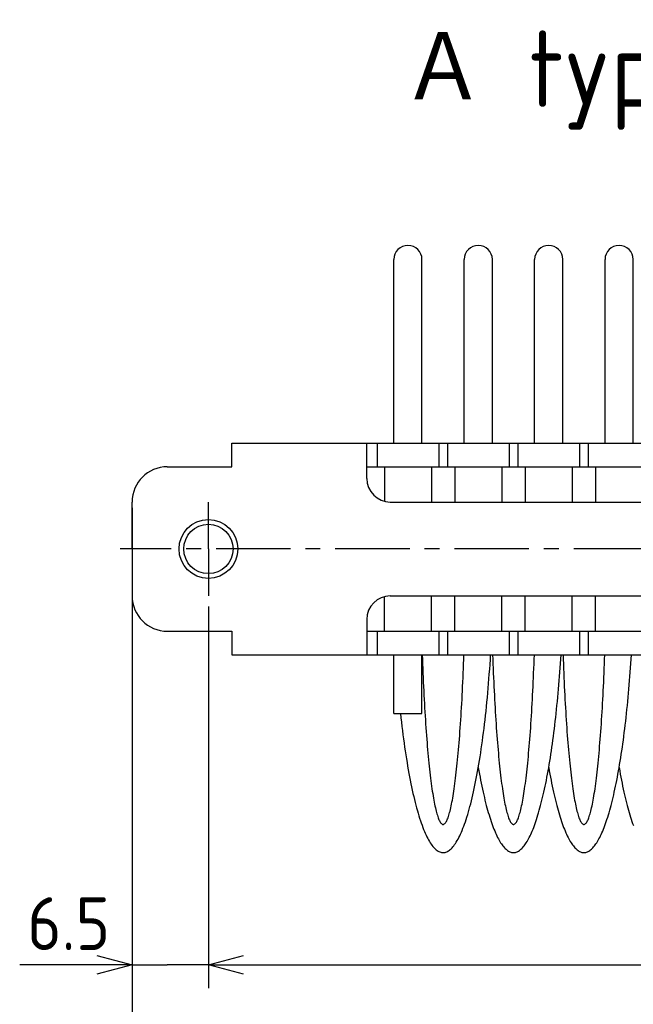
# Model space of a CAD drawing. Extents: x -73 to 314, y 149 to 285.
# Tile 2 of 10: x -73 to -20, y 202 to 285. Entities that reach past the tile are written whole.
import ezdxf

# ---------------------------------------------------------------- set-up
doc = ezdxf.new("R2010")
doc.units = 0
doc.header["$LTSCALE"] = 0.2
doc.linetypes.add('CENTER', pattern=[50.8, 31.75, -6.35, 6.35, -6.35])
doc.layers.get('0').update_dxf_attribs({"linetype": 'CONTINUOUS'})
doc.layers.get('DEFPOINTS').update_dxf_attribs({"linetype": 'CONTINUOUS'})
doc.layers.add('18-0-CON', color=3, linetype='CONTINUOUS')
doc.layers.add('18-2-CEN', color=1, linetype='CENTER')
doc.styles.add('DIMENSION', font='isocp.shx', dxfattribs={"bigfont": 'bigfont.shx'})
doc.styles.get("Standard").update_dxf_attribs({"font": 'isocp.shx', "bigfont": 'bigfont.shx'})
doc.dimstyles.get("Standard").update_dxf_attribs({"dimtxt": 0.18, "dimasz": 0.18, "dimexe": 0.18, "dimexo": 0.0625, "dimgap": 0.09, "dimtad": 0, "dimtih": 1, "dimtoh": 1, "dimzin": 0, "dimcen": 0.09, "dimazin": 3, "dimtfac": 1, "dimtofl": 0, "dimtmove": 0, "dimatfit": 3})

# ---------------------------------------------------------------- blocks, each defined once
blk = doc.blocks.new('*U96')
at = {"color": 0}
blk.add_text('Ａ type(取付部ネジ)', height=6.5, dxfattribs=at).set_placement((-40.177, 278.06))
blk = doc.blocks.new('_OPEN30')
at = {"color": 0, "linetype": 'BYBLOCK'}
for p, q in [((-1, 0.268), (0, 0)), ((0, 0), (-1, -0.268)), ((0, 0), (-1, 0))]:
    blk.add_line(p, q, dxfattribs=at)
blk = doc.blocks.new('*U49')
at = {"color": 0, "style": 'DIMENSION'}
blk.add_text('113', height=4.5, dxfattribs=at).set_placement((-10.527, 195.5))
blk = doc.blocks.new('*D48')
at = {"color": 0}
for p, q in [((-63.109, 243.903), (-63.109, 193)), ((49.891, 235.903), (49.891, 193)), ((-60.109, 195), (46.891, 195))]:
    blk.add_line(p, q, dxfattribs=at)
at = {"layer": 'DEFPOINTS', "color": 0}
for p in [(-63.109, 244.403), (49.891, 236.403), (49.891, 195)]:
    blk.add_point(p, dxfattribs=at)
at = {"color": 0, "xscale": 3, "yscale": 3, "zscale": 3, "rotation": 180}
blk.add_blockref('_OPEN30', (-63.109, 195), dxfattribs=at)
at = {"color": 0, "xscale": 3, "yscale": 3, "zscale": 3}
blk.add_blockref('_OPEN30', (49.891, 195), dxfattribs=at)
at = {"layer": '18-0-CON'}
blk.add_blockref('*U49', (0, 0), dxfattribs=at)
blk = doc.blocks.new('*U120')
at = {"color": 0}
blk.add_text('6.5', height=4.5, dxfattribs=at).set_placement((-72.045, 206.254))

msp = doc.modelspace()

# ---------------------------------------------------------------- linework, layer by layer
for p, q in [((-40.809, 249.403), (-40.809, 265.053)), ((-38.409, 249.403), (-38.409, 265.053)), ((-34.809, 249.403), (-34.809, 265.053)), ((-32.409, 249.403), (-32.409, 265.053)), ((-28.809, 249.403), (-28.809, 265.053)), ((-26.409, 249.403), (-26.409, 265.053)), ((-22.809, 249.403), (-22.809, 265.053)), ((-20.409, 249.403), (-20.409, 265.053)), ((-54.609, 247.403), (-54.609, 249.403)), ((-54.609, 249.403), (-6.609, 249.403)), ((-43.109, 246.403), (-43.109, 249.403)), ((-42.234, 249.403), (-42.234, 247.403)), ((-36.984, 249.403), (-36.984, 247.403)), ((-36.234, 249.403), (-36.234, 247.403)), ((-30.984, 249.403), (-30.984, 247.403)), ((-30.234, 249.403), (-30.234, 247.403)), ((-24.984, 249.403), (-24.984, 247.403)), ((-24.234, 249.403), (-24.234, 247.403)), ((-60.109, 247.403), (-54.609, 247.403)), ((-43.109, 247.403), (-6.609, 247.403)), ((-41.609, 247.403), (-41.609, 244.466)), ((-37.609, 247.403), (-37.609, 244.403)), ((-35.609, 247.403), (-35.609, 244.403)), ((-31.609, 247.403), (-31.609, 244.403)), ((-29.609, 247.403), (-29.609, 244.403)), ((-25.609, 247.403), (-25.609, 244.403)), ((-23.609, 247.403), (-23.609, 244.403)), ((-63.109, 240.403), (-63.109, 244.403)), ((-41.109, 244.403), (-6.609, 244.403)), ((-63.109, 240.403), (-63.109, 236.403)), ((-41.609, 233.403), (-41.609, 236.339)), ((-41.109, 236.403), (-6.609, 236.403)), ((-37.609, 233.403), (-37.609, 236.403)), ((-35.609, 233.403), (-35.609, 236.403)), ((-31.609, 233.403), (-31.609, 236.403)), ((-29.609, 233.403), (-29.609, 236.403)), ((-25.609, 233.403), (-25.609, 236.403)), ((-23.609, 233.403), (-23.609, 236.403)), ((-43.109, 234.403), (-43.109, 231.403)), ((-60.109, 233.403), (-54.609, 233.403)), ((-54.609, 233.403), (-54.609, 231.403)), ((-43.109, 233.403), (-6.609, 233.403)), ((-42.234, 233.403), (-42.234, 231.403)), ((-36.984, 233.403), (-36.984, 231.403)), ((-36.234, 233.403), (-36.234, 231.403)), ((-30.984, 233.403), (-30.984, 231.403)), ((-30.234, 233.403), (-30.234, 231.403)), ((-24.984, 233.403), (-24.984, 231.403)), ((-24.234, 233.403), (-24.234, 231.403)), ((-54.609, 231.403), (-6.609, 231.403)), ((-40.809, 226.403), (-40.809, 231.403)), ((-38.409, 226.403), (-38.409, 231.403)), ((-40.809, 226.403), (-38.409, 226.403)), ((-69.109, 204.996), (-72.69, 204.996))]:
    msp.add_line(p, q)
at = {"color": 0}
for p, q in [((-63.109, 236.34), (-63.109, 202.996)), ((-56.609, 235.516), (-56.609, 202.996)), ((-56.609, 235.516), (-56.609, 202.996)), ((-66.109, 204.996), (-69.109, 204.996)), ((-63.109, 204.996), (-60.109, 204.996)), ((-59.609, 204.996), (-60.109, 204.996)), ((-56.609, 204.996), (-59.609, 204.996)), ((-53.609, 204.996), (40.691, 204.996)), ((-53.609, 204.996), (-50.609, 204.996))]:
    msp.add_line(p, q, dxfattribs=at)
for points in [[(-40.245, 226.403, 0), (-40.204, 226.029, 0), (-40.162, 225.659, 0), (-40.118, 225.294, 0), (-40.074, 224.934, 0), (-40.029, 224.578, 0), (-39.983, 224.227, 0), (-39.935, 223.881, 0), (-39.887, 223.539, 0), (-39.838, 223.203, 0), (-39.788, 222.872, 0), (-39.736, 222.546, 0), (-39.684, 222.225, 0), (-39.631, 221.91, 0), (-39.577, 221.601, 0), (-39.522, 221.297, 0), (-39.467, 220.998, 0), (-39.41, 220.706, 0), (-39.353, 220.419, 0), (-39.294, 220.139, 0), (-39.235, 219.864, 0), (-39.176, 219.596, 0), (-39.115, 219.334, 0), (-39.054, 219.078, 0), (-38.992, 218.828, 0), (-38.929, 218.585, 0), (-38.865, 218.349, 0), (-38.801, 218.119, 0), (-38.736, 217.896, 0), (-38.671, 217.679, 0), (-38.605, 217.469, 0), (-38.538, 217.267, 0), (-38.471, 217.071, 0), (-38.403, 216.882, 0), (-38.335, 216.7, 0), (-38.266, 216.525, 0), (-38.197, 216.357, 0), (-38.127, 216.197, 0), (-38.057, 216.043, 0), (-37.986, 215.898, 0), (-37.915, 215.759, 0), (-37.843, 215.628, 0), (-37.772, 215.504, 0), (-37.699, 215.387, 0), (-37.627, 215.278, 0), (-37.554, 215.177, 0), (-37.481, 215.083, 0), (-37.407, 214.997, 0), (-37.334, 214.918, 0), (-37.26, 214.847, 0), (-37.186, 214.783, 0), (-37.112, 214.728, 0), (-37.037, 214.68, 0), (-36.963, 214.639, 0), (-36.888, 214.606, 0), (-36.814, 214.581, 0), (-36.739, 214.564, 0), (-36.664, 214.555, 0), (-36.589, 214.553, 0), (-36.514, 214.559, 0), (-36.44, 214.572, 0), (-36.365, 214.594, 0), (-36.29, 214.623, 0), (-36.216, 214.66, 0), (-36.141, 214.704, 0), (-36.067, 214.756, 0), (-35.993, 214.816, 0), (-35.919, 214.884, 0), (-35.845, 214.959, 0), (-35.772, 215.042, 0), (-35.699, 215.132, 0), (-35.626, 215.23, 0), (-35.553, 215.335, 0), (-35.481, 215.448, 0), (-35.409, 215.569, 0), (-35.337, 215.696, 0), (-35.266, 215.832, 0), (-35.195, 215.974, 0), (-35.124, 216.124, 0), (-35.054, 216.281, 0), (-34.985, 216.445, 0), (-34.916, 216.617, 0), (-34.847, 216.796, 0), (-34.779, 216.981, 0), (-34.712, 217.174, 0), (-34.645, 217.373, 0), (-34.578, 217.58, 0), (-34.513, 217.793, 0), (-34.447, 218.013, 0), (-34.383, 218.24, 0), (-34.319, 218.474, 0), (-34.256, 218.714, 0), (-34.194, 218.96, 0), (-34.132, 219.213, 0), (-34.071, 219.472, 0), (-34.011, 219.738, 0), (-33.951, 220.009, 0), (-33.893, 220.287, 0), (-33.835, 220.571, 0), (-33.778, 220.861, 0), (-33.722, 221.156, 0), (-33.667, 221.457, 0), (-33.612, 221.764, 0), (-33.559, 222.077, 0), (-33.506, 222.395, 0), (-33.455, 222.718, 0), (-33.404, 223.047, 0), (-33.354, 223.381, 0), (-33.306, 223.72, 0), (-33.258, 224.064, 0), (-33.211, 224.413, 0), (-33.165, 224.766, 0), (-33.12, 225.125, 0), (-33.077, 225.488, 0), (-33.034, 225.855, 0), (-32.993, 226.227, 0), (-32.952, 226.603, 0), (-32.913, 226.983, 0), (-32.874, 227.367, 0), (-32.837, 227.755, 0), (-32.801, 228.147, 0), (-32.766, 228.542, 0), (-32.733, 228.941, 0), (-32.7, 229.343, 0), (-32.669, 229.749, 0), (-32.638, 230.158, 0), (-32.609, 230.57, 0), (-32.581, 230.985, 0), (-32.555, 231.403, 0)], [(-38.387, 231.403, 0), (-38.373, 231.006, 0), (-38.358, 230.612, 0), (-38.343, 230.222, 0), (-38.328, 229.836, 0), (-38.311, 229.452, 0), (-38.294, 229.073, 0), (-38.277, 228.697, 0), (-38.259, 228.326, 0), (-38.241, 227.958, 0), (-38.222, 227.595, 0), (-38.202, 227.236, 0), (-38.182, 226.881, 0), (-38.161, 226.531, 0), (-38.14, 226.186, 0), (-38.118, 225.845, 0), (-38.096, 225.51, 0), (-38.073, 225.179, 0), (-38.05, 224.854, 0), (-38.026, 224.534, 0), (-38.002, 224.219, 0), (-37.977, 223.909, 0), (-37.952, 223.606, 0), (-37.927, 223.308, 0), (-37.901, 223.015, 0), (-37.874, 222.729, 0), (-37.847, 222.449, 0), (-37.82, 222.174, 0), (-37.792, 221.906, 0), (-37.764, 221.644, 0), (-37.736, 221.389, 0), (-37.707, 221.139, 0), (-37.678, 220.897, 0), (-37.648, 220.661, 0), (-37.618, 220.431, 0), (-37.588, 220.209, 0), (-37.557, 219.993, 0), (-37.526, 219.784, 0), (-37.495, 219.582, 0), (-37.463, 219.387, 0), (-37.431, 219.199, 0), (-37.399, 219.019, 0), (-37.367, 218.845, 0), (-37.334, 218.679, 0), (-37.301, 218.521, 0), (-37.268, 218.369, 0), (-37.235, 218.225, 0), (-37.201, 218.089, 0), (-37.167, 217.96, 0), (-37.133, 217.839, 0), (-37.099, 217.725, 0), (-37.065, 217.619, 0), (-37.031, 217.521, 0), (-36.996, 217.431, 0), (-36.961, 217.348, 0), (-36.926, 217.273, 0), (-36.891, 217.206, 0), (-36.856, 217.147, 0), (-36.821, 217.095, 0), (-36.786, 217.052, 0), (-36.751, 217.016, 0), (-36.715, 216.988, 0), (-36.68, 216.968, 0), (-36.645, 216.956, 0), (-36.609, 216.953, 0), (-36.574, 216.956, 0), (-36.538, 216.968, 0), (-36.503, 216.988, 0), (-36.468, 217.016, 0), (-36.432, 217.052, 0), (-36.397, 217.095, 0), (-36.362, 217.147, 0), (-36.327, 217.206, 0), (-36.292, 217.273, 0), (-36.257, 217.348, 0), (-36.222, 217.431, 0), (-36.188, 217.521, 0), (-36.153, 217.619, 0), (-36.119, 217.725, 0), (-36.085, 217.839, 0), (-36.051, 217.96, 0), (-36.017, 218.089, 0), (-35.984, 218.225, 0), (-35.95, 218.369, 0), (-35.917, 218.521, 0), (-35.884, 218.679, 0), (-35.852, 218.845, 0), (-35.819, 219.019, 0), (-35.787, 219.199, 0), (-35.755, 219.387, 0), (-35.724, 219.582, 0), (-35.692, 219.784, 0), (-35.661, 219.993, 0), (-35.631, 220.209, 0), (-35.6, 220.431, 0), (-35.57, 220.661, 0), (-35.541, 220.897, 0), (-35.511, 221.139, 0), (-35.483, 221.389, 0), (-35.454, 221.644, 0), (-35.426, 221.906, 0), (-35.398, 222.174, 0), (-35.371, 222.449, 0), (-35.344, 222.729, 0), (-35.318, 223.015, 0), (-35.291, 223.308, 0), (-35.266, 223.606, 0), (-35.241, 223.909, 0), (-35.216, 224.219, 0), (-35.192, 224.534, 0), (-35.168, 224.854, 0), (-35.145, 225.179, 0), (-35.122, 225.51, 0), (-35.1, 225.845, 0), (-35.078, 226.186, 0), (-35.057, 226.531, 0), (-35.036, 226.881, 0), (-35.016, 227.236, 0), (-34.997, 227.595, 0), (-34.978, 227.958, 0), (-34.959, 228.326, 0), (-34.941, 228.697, 0), (-34.924, 229.073, 0), (-34.907, 229.452, 0), (-34.891, 229.836, 0), (-34.875, 230.222, 0), (-34.86, 230.612, 0), (-34.846, 231.006, 0), (-34.832, 231.403, 0)], [(-33.609, 221.783, 0), (-33.561, 221.507, 0), (-33.511, 221.236, 0), (-33.461, 220.97, 0), (-33.411, 220.709, 0), (-33.359, 220.452, 0), (-33.307, 220.2, 0), (-33.255, 219.952, 0), (-33.201, 219.71, 0), (-33.147, 219.473, 0), (-33.093, 219.24, 0), (-33.038, 219.013, 0), (-32.982, 218.791, 0), (-32.926, 218.574, 0), (-32.869, 218.362, 0), (-32.812, 218.156, 0), (-32.754, 217.954, 0), (-32.695, 217.759, 0), (-32.636, 217.568, 0), (-32.577, 217.383, 0), (-32.517, 217.204, 0), (-32.457, 217.03, 0), (-32.396, 216.862, 0), (-32.335, 216.7, 0), (-32.273, 216.543, 0), (-32.211, 216.392, 0), (-32.149, 216.246, 0), (-32.086, 216.107, 0), (-32.023, 215.973, 0), (-31.96, 215.845, 0), (-31.896, 215.723, 0), (-31.832, 215.607, 0), (-31.767, 215.497, 0), (-31.703, 215.393, 0), (-31.638, 215.294, 0), (-31.573, 215.202, 0), (-31.507, 215.116, 0), (-31.442, 215.036, 0), (-31.376, 214.962, 0), (-31.31, 214.894, 0), (-31.244, 214.832, 0), (-31.177, 214.777, 0), (-31.111, 214.727, 0), (-31.044, 214.684, 0), (-30.978, 214.647, 0), (-30.911, 214.616, 0), (-30.844, 214.591, 0), (-30.777, 214.572, 0), (-30.71, 214.56, 0), (-30.643, 214.553, 0), (-30.576, 214.553, 0), (-30.509, 214.559, 0), (-30.443, 214.572, 0), (-30.376, 214.59, 0), (-30.309, 214.615, 0), (-30.242, 214.646, 0), (-30.175, 214.683, 0), (-30.109, 214.726, 0), (-30.042, 214.775, 0), (-29.976, 214.831, 0), (-29.91, 214.893, 0), (-29.844, 214.96, 0), (-29.778, 215.034, 0), (-29.712, 215.114, 0), (-29.647, 215.2, 0), (-29.582, 215.292, 0), (-29.517, 215.39, 0), (-29.452, 215.494, 0), (-29.388, 215.604, 0), (-29.324, 215.72, 0), (-29.26, 215.842, 0), (-29.197, 215.97, 0), (-29.134, 216.104, 0), (-29.071, 216.243, 0), (-29.008, 216.388, 0), (-28.946, 216.539, 0), (-28.885, 216.696, 0), (-28.824, 216.858, 0), (-28.763, 217.026, 0), (-28.703, 217.2, 0), (-28.643, 217.379, 0), (-28.583, 217.564, 0), (-28.524, 217.754, 0), (-28.466, 217.95, 0), (-28.408, 218.151, 0), (-28.351, 218.357, 0), (-28.294, 218.569, 0), (-28.238, 218.786, 0), (-28.182, 219.008, 0), (-28.127, 219.235, 0), (-28.072, 219.467, 0), (-28.018, 219.705, 0), (-27.965, 219.947, 0), (-27.912, 220.194, 0), (-27.86, 220.446, 0), (-27.809, 220.703, 0), (-27.758, 220.964, 0), (-27.708, 221.23, 0), (-27.659, 221.501, 0), (-27.61, 221.776, 0), (-27.562, 222.056, 0), (-27.515, 222.34, 0), (-27.469, 222.629, 0), (-27.423, 222.921, 0), (-27.378, 223.218, 0), (-27.334, 223.519, 0), (-27.291, 223.824, 0), (-27.248, 224.133, 0), (-27.206, 224.446, 0), (-27.166, 224.763, 0), (-27.125, 225.084, 0), (-27.086, 225.408, 0), (-27.048, 225.736, 0), (-27.01, 226.067, 0), (-26.974, 226.402, 0), (-26.938, 226.74, 0), (-26.903, 227.081, 0), (-26.869, 227.426, 0), (-26.835, 227.773, 0), (-26.803, 228.124, 0), (-26.772, 228.478, 0), (-26.741, 228.834, 0), (-26.712, 229.193, 0), (-26.683, 229.555, 0), (-26.656, 229.92, 0), (-26.629, 230.287, 0), (-26.603, 230.657, 0), (-26.579, 231.028, 0), (-26.555, 231.403, 0)], [(-32.387, 231.403, 0), (-32.373, 231.006, 0), (-32.358, 230.612, 0), (-32.343, 230.222, 0), (-32.328, 229.836, 0), (-32.311, 229.452, 0), (-32.294, 229.073, 0), (-32.277, 228.697, 0), (-32.259, 228.326, 0), (-32.241, 227.958, 0), (-32.222, 227.595, 0), (-32.202, 227.236, 0), (-32.182, 226.881, 0), (-32.161, 226.531, 0), (-32.14, 226.186, 0), (-32.118, 225.845, 0), (-32.096, 225.51, 0), (-32.073, 225.179, 0), (-32.05, 224.854, 0), (-32.026, 224.534, 0), (-32.002, 224.219, 0), (-31.977, 223.909, 0), (-31.952, 223.606, 0), (-31.927, 223.308, 0), (-31.901, 223.015, 0), (-31.874, 222.729, 0), (-31.847, 222.449, 0), (-31.82, 222.174, 0), (-31.792, 221.906, 0), (-31.764, 221.644, 0), (-31.736, 221.389, 0), (-31.707, 221.139, 0), (-31.678, 220.897, 0), (-31.648, 220.661, 0), (-31.618, 220.431, 0), (-31.588, 220.209, 0), (-31.557, 219.993, 0), (-31.526, 219.784, 0), (-31.495, 219.582, 0), (-31.463, 219.387, 0), (-31.431, 219.199, 0), (-31.399, 219.019, 0), (-31.367, 218.845, 0), (-31.334, 218.679, 0), (-31.301, 218.521, 0), (-31.268, 218.369, 0), (-31.235, 218.225, 0), (-31.201, 218.089, 0), (-31.167, 217.96, 0), (-31.133, 217.839, 0), (-31.099, 217.725, 0), (-31.065, 217.619, 0), (-31.03, 217.521, 0), (-30.996, 217.431, 0), (-30.961, 217.348, 0), (-30.926, 217.273, 0), (-30.891, 217.206, 0), (-30.856, 217.147, 0), (-30.821, 217.095, 0), (-30.786, 217.052, 0), (-30.751, 217.016, 0), (-30.715, 216.988, 0), (-30.68, 216.968, 0), (-30.645, 216.956, 0), (-30.609, 216.953, 0), (-30.574, 216.956, 0), (-30.538, 216.968, 0), (-30.503, 216.988, 0), (-30.468, 217.016, 0), (-30.432, 217.052, 0), (-30.397, 217.095, 0), (-30.362, 217.147, 0), (-30.327, 217.206, 0), (-30.292, 217.273, 0), (-30.257, 217.348, 0), (-30.222, 217.431, 0), (-30.188, 217.521, 0), (-30.153, 217.619, 0), (-30.119, 217.725, 0), (-30.085, 217.839, 0), (-30.051, 217.96, 0), (-30.017, 218.089, 0), (-29.984, 218.225, 0), (-29.95, 218.369, 0), (-29.917, 218.521, 0), (-29.884, 218.679, 0), (-29.852, 218.845, 0), (-29.819, 219.019, 0), (-29.787, 219.199, 0), (-29.755, 219.387, 0), (-29.724, 219.582, 0), (-29.692, 219.784, 0), (-29.661, 219.993, 0), (-29.631, 220.209, 0), (-29.6, 220.431, 0), (-29.57, 220.661, 0), (-29.541, 220.897, 0), (-29.511, 221.139, 0), (-29.483, 221.389, 0), (-29.454, 221.644, 0), (-29.426, 221.906, 0), (-29.398, 222.174, 0), (-29.371, 222.449, 0), (-29.344, 222.729, 0), (-29.317, 223.015, 0), (-29.291, 223.308, 0), (-29.266, 223.606, 0), (-29.241, 223.909, 0), (-29.216, 224.219, 0), (-29.192, 224.534, 0), (-29.168, 224.854, 0), (-29.145, 225.179, 0), (-29.122, 225.51, 0), (-29.1, 225.845, 0), (-29.078, 226.186, 0), (-29.057, 226.531, 0), (-29.037, 226.881, 0), (-29.016, 227.236, 0), (-28.997, 227.595, 0), (-28.978, 227.958, 0), (-28.959, 228.326, 0), (-28.941, 228.697, 0), (-28.924, 229.073, 0), (-28.907, 229.452, 0), (-28.891, 229.836, 0), (-28.875, 230.222, 0), (-28.86, 230.612, 0), (-28.846, 231.006, 0), (-28.832, 231.403, 0)], [(-27.609, 221.783, 0), (-27.561, 221.507, 0), (-27.511, 221.236, 0), (-27.461, 220.97, 0), (-27.411, 220.709, 0), (-27.359, 220.452, 0), (-27.307, 220.2, 0), (-27.255, 219.952, 0), (-27.201, 219.71, 0), (-27.147, 219.473, 0), (-27.093, 219.24, 0), (-27.038, 219.013, 0), (-26.982, 218.791, 0), (-26.926, 218.574, 0), (-26.869, 218.362, 0), (-26.812, 218.156, 0), (-26.754, 217.954, 0), (-26.695, 217.759, 0), (-26.636, 217.568, 0), (-26.577, 217.383, 0), (-26.517, 217.204, 0), (-26.457, 217.03, 0), (-26.396, 216.862, 0), (-26.335, 216.7, 0), (-26.273, 216.543, 0), (-26.211, 216.392, 0), (-26.149, 216.246, 0), (-26.086, 216.107, 0), (-26.023, 215.973, 0), (-25.96, 215.845, 0), (-25.896, 215.723, 0), (-25.832, 215.607, 0), (-25.767, 215.497, 0), (-25.703, 215.393, 0), (-25.638, 215.294, 0), (-25.573, 215.202, 0), (-25.507, 215.116, 0), (-25.442, 215.036, 0), (-25.376, 214.962, 0), (-25.31, 214.894, 0), (-25.244, 214.832, 0), (-25.177, 214.777, 0), (-25.111, 214.727, 0), (-25.044, 214.684, 0), (-24.978, 214.647, 0), (-24.911, 214.616, 0), (-24.844, 214.591, 0), (-24.777, 214.572, 0), (-24.71, 214.56, 0), (-24.643, 214.553, 0), (-24.576, 214.553, 0), (-24.509, 214.559, 0), (-24.443, 214.572, 0), (-24.376, 214.59, 0), (-24.309, 214.615, 0), (-24.242, 214.646, 0), (-24.175, 214.683, 0), (-24.109, 214.726, 0), (-24.042, 214.775, 0), (-23.976, 214.831, 0), (-23.91, 214.893, 0), (-23.844, 214.96, 0), (-23.778, 215.034, 0), (-23.712, 215.114, 0), (-23.647, 215.2, 0), (-23.582, 215.292, 0), (-23.517, 215.39, 0), (-23.452, 215.494, 0), (-23.388, 215.604, 0), (-23.324, 215.72, 0), (-23.26, 215.842, 0), (-23.197, 215.97, 0), (-23.134, 216.104, 0), (-23.071, 216.243, 0), (-23.008, 216.388, 0), (-22.946, 216.539, 0), (-22.885, 216.696, 0), (-22.824, 216.858, 0), (-22.763, 217.026, 0), (-22.703, 217.2, 0), (-22.643, 217.379, 0), (-22.583, 217.564, 0), (-22.524, 217.754, 0), (-22.466, 217.95, 0), (-22.408, 218.151, 0), (-22.351, 218.357, 0), (-22.294, 218.569, 0), (-22.238, 218.786, 0), (-22.182, 219.008, 0), (-22.127, 219.235, 0), (-22.072, 219.467, 0), (-22.018, 219.705, 0), (-21.965, 219.947, 0), (-21.912, 220.194, 0), (-21.86, 220.446, 0), (-21.809, 220.703, 0), (-21.758, 220.964, 0), (-21.708, 221.23, 0), (-21.659, 221.501, 0), (-21.61, 221.776, 0), (-21.562, 222.056, 0), (-21.515, 222.34, 0), (-21.469, 222.629, 0), (-21.423, 222.921, 0), (-21.378, 223.218, 0), (-21.334, 223.519, 0), (-21.291, 223.824, 0), (-21.248, 224.133, 0), (-21.206, 224.446, 0), (-21.166, 224.763, 0), (-21.125, 225.084, 0), (-21.086, 225.408, 0), (-21.048, 225.736, 0), (-21.01, 226.067, 0), (-20.974, 226.402, 0), (-20.938, 226.74, 0), (-20.903, 227.081, 0), (-20.869, 227.426, 0), (-20.835, 227.773, 0), (-20.803, 228.124, 0), (-20.772, 228.478, 0), (-20.741, 228.834, 0), (-20.712, 229.193, 0), (-20.683, 229.555, 0), (-20.656, 229.92, 0), (-20.629, 230.287, 0), (-20.603, 230.657, 0), (-20.579, 231.028, 0), (-20.555, 231.403, 0)], [(-26.387, 231.403, 0), (-26.373, 231.006, 0), (-26.358, 230.612, 0), (-26.343, 230.222, 0), (-26.328, 229.836, 0), (-26.311, 229.452, 0), (-26.294, 229.073, 0), (-26.277, 228.697, 0), (-26.259, 228.326, 0), (-26.241, 227.958, 0), (-26.222, 227.595, 0), (-26.202, 227.236, 0), (-26.182, 226.881, 0), (-26.161, 226.531, 0), (-26.14, 226.186, 0), (-26.118, 225.845, 0), (-26.096, 225.51, 0), (-26.073, 225.179, 0), (-26.05, 224.854, 0), (-26.026, 224.534, 0), (-26.002, 224.219, 0), (-25.977, 223.909, 0), (-25.952, 223.606, 0), (-25.927, 223.308, 0), (-25.901, 223.015, 0), (-25.874, 222.729, 0), (-25.847, 222.449, 0), (-25.82, 222.174, 0), (-25.792, 221.906, 0), (-25.764, 221.644, 0), (-25.736, 221.389, 0), (-25.707, 221.139, 0), (-25.678, 220.897, 0), (-25.648, 220.661, 0), (-25.618, 220.431, 0), (-25.588, 220.209, 0), (-25.557, 219.993, 0), (-25.526, 219.784, 0), (-25.495, 219.582, 0), (-25.463, 219.387, 0), (-25.431, 219.199, 0), (-25.399, 219.019, 0), (-25.367, 218.845, 0), (-25.334, 218.679, 0), (-25.301, 218.521, 0), (-25.268, 218.369, 0), (-25.235, 218.225, 0), (-25.201, 218.089, 0), (-25.167, 217.96, 0), (-25.133, 217.839, 0), (-25.099, 217.725, 0), (-25.065, 217.619, 0), (-25.03, 217.521, 0), (-24.996, 217.431, 0), (-24.961, 217.348, 0), (-24.926, 217.273, 0), (-24.891, 217.206, 0), (-24.856, 217.147, 0), (-24.821, 217.095, 0), (-24.786, 217.052, 0), (-24.751, 217.016, 0), (-24.715, 216.988, 0), (-24.68, 216.968, 0), (-24.645, 216.956, 0), (-24.609, 216.953, 0), (-24.574, 216.956, 0), (-24.538, 216.968, 0), (-24.503, 216.988, 0), (-24.468, 217.016, 0), (-24.432, 217.052, 0), (-24.397, 217.095, 0), (-24.362, 217.147, 0), (-24.327, 217.206, 0), (-24.292, 217.273, 0), (-24.257, 217.348, 0), (-24.222, 217.431, 0), (-24.188, 217.521, 0), (-24.153, 217.619, 0), (-24.119, 217.725, 0), (-24.085, 217.839, 0), (-24.051, 217.96, 0), (-24.017, 218.089, 0), (-23.984, 218.225, 0), (-23.95, 218.369, 0), (-23.917, 218.521, 0), (-23.884, 218.679, 0), (-23.852, 218.845, 0), (-23.819, 219.019, 0), (-23.787, 219.199, 0), (-23.755, 219.387, 0), (-23.724, 219.582, 0), (-23.692, 219.784, 0), (-23.661, 219.993, 0), (-23.631, 220.209, 0), (-23.6, 220.431, 0), (-23.57, 220.661, 0), (-23.541, 220.897, 0), (-23.511, 221.139, 0), (-23.483, 221.389, 0), (-23.454, 221.644, 0), (-23.426, 221.906, 0), (-23.398, 222.174, 0), (-23.371, 222.449, 0), (-23.344, 222.729, 0), (-23.317, 223.015, 0), (-23.291, 223.308, 0), (-23.266, 223.606, 0), (-23.241, 223.909, 0), (-23.216, 224.219, 0), (-23.192, 224.534, 0), (-23.168, 224.854, 0), (-23.145, 225.179, 0), (-23.122, 225.51, 0), (-23.1, 225.845, 0), (-23.078, 226.186, 0), (-23.057, 226.531, 0), (-23.037, 226.881, 0), (-23.016, 227.236, 0), (-22.997, 227.595, 0), (-22.978, 227.958, 0), (-22.959, 228.326, 0), (-22.941, 228.697, 0), (-22.924, 229.073, 0), (-22.907, 229.452, 0), (-22.891, 229.836, 0), (-22.875, 230.222, 0), (-22.86, 230.612, 0), (-22.846, 231.006, 0), (-22.832, 231.403, 0)], [(-21.609, 221.783, 0), (-21.561, 221.507, 0), (-21.511, 221.236, 0), (-21.461, 220.97, 0), (-21.411, 220.709, 0), (-21.359, 220.452, 0), (-21.307, 220.2, 0), (-21.255, 219.952, 0), (-21.201, 219.71, 0), (-21.147, 219.473, 0), (-21.093, 219.24, 0), (-21.038, 219.013, 0), (-20.982, 218.791, 0), (-20.926, 218.574, 0), (-20.869, 218.362, 0), (-20.812, 218.156, 0), (-20.754, 217.954, 0), (-20.695, 217.759, 0), (-20.636, 217.568, 0), (-20.577, 217.383, 0), (-20.517, 217.204, 0), (-20.457, 217.03, 0), (-20.396, 216.862, 0)]]:
    msp.add_polyline3d(points)
at = {"color": 0, "linetype": 'BYBLOCK'}
msp.add_circle((-56.609, 240.403), 2.5, dxfattribs=at)
msp.add_circle((-56.609, 240.403), 2.1)
for centre, radius, start, end in [((-39.609, 265.053), 1.2, 0, 180), ((-33.609, 265.053), 1.2, 0, 180), ((-27.609, 265.053), 1.2, 0, 180), ((-21.609, 265.053), 1.2, 0, 180), ((-60.109, 244.403), 3, 90, 180), ((-41.109, 246.403), 2, 180, 270), ((-60.109, 236.403), 3, 180, 270), ((-41.109, 234.403), 2, 90, 180)]:
    msp.add_arc(centre, radius, start, end)
at = {"layer": '18-2-CEN', "color": 0}
for p, q in [((-56.609, 240.403), (-56.609, 244.403)), ((51.99, 240.403), (-64.125, 240.403)), ((-56.609, 240.403), (-56.609, 236.403))]:
    msp.add_line(p, q, dxfattribs=at)

# ---------------------------------------------------------------- block references
msp.add_blockref('*U96', (0, 0))
at = {"color": 0, "xscale": 3, "yscale": 3, "zscale": 3}
msp.add_blockref('_OPEN30', (-63.109, 204.996), dxfattribs=at)
at = {"color": 0, "xscale": 3, "yscale": 3, "zscale": 3, "rotation": 180}
msp.add_blockref('_OPEN30', (-56.609, 204.996), dxfattribs=at)
msp.add_blockref('_OPEN30', (-56.609, 204.996), dxfattribs=at)
at = {"layer": '18-0-CON'}
msp.add_blockref('*U120', (0, 0), dxfattribs=at)

# ---------------------------------------------------------------- dimensions: what is measured, and where the dimension line sits
at = {"color": 0}
dim = msp.add_linear_dim(base=(49.891, 195), p1=(-63.109, 244.403), p2=(49.891, 236.403), dimstyle='Standard', override={"dimscale": 1, "dimclrd": 0, "dimclre": 0, "dimclrt": 0, "dimtol": 0, "dimtp": 0.1, "dimtm": 0}, dxfattribs=at)
dim.commit()
dim.dimension.update_dxf_attribs({"geometry": '*D48', "text_midpoint": (-6.609, 197.75)})

doc.saveas('drawing.dxf')
